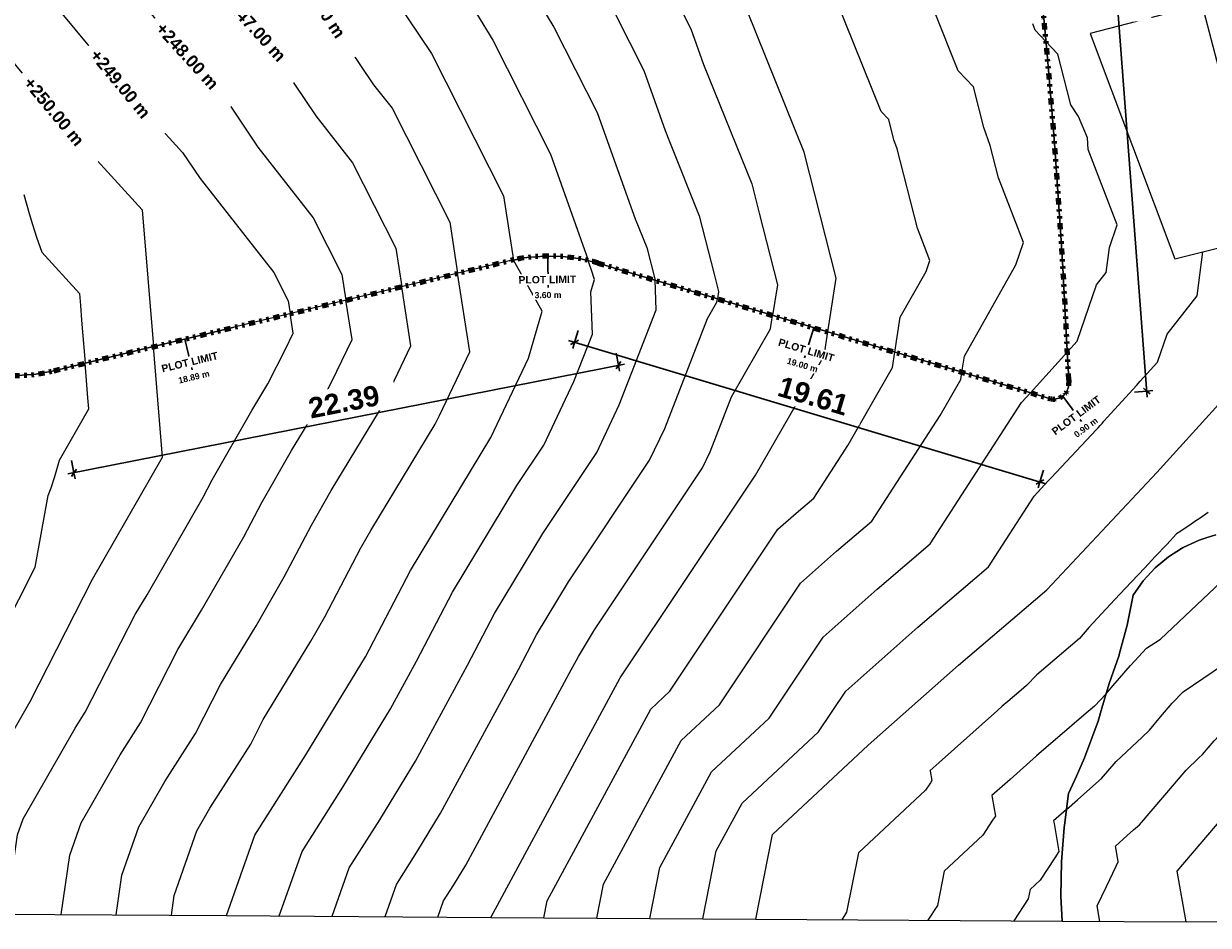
# Model space of a CAD drawing. Header units: metres. Extents: x -40 to 84, y -42 to 34.
# Tile 2 of 6: x -14 to 34, y -42 to -5. Entities that reach past the tile are written whole.
import ezdxf

# ---------------------------------------------------------------- set-up
doc = ezdxf.new("R2010")
doc.units = ezdxf.units.M
doc.linetypes.add('Tiret point point', pattern=[0.8125, 0.25, -0.1875, 0, -0.1875, 0, -0.1875])
for name, color, linetype, lineweight in [('A-ANNO-DIMS', 211, 'Continuous', 30), ('A-ANNO-DIMS-100', 211, 'Continuous', 30), ('A-DETL-MBND', 254, 'Continuous', 9), ('C-PROP-LINE', 91, 'Tiret point point', 9), ('C-PROP-LINE-IDEN', 91, 'Continuous', 30), ('C-TOPO-LABL', 7, 'Continuous', 9)]:
    doc.layers.add(name, color=color, linetype=linetype, lineweight=lineweight)
doc.styles.add('Arial_B', font='arialbd.ttf', dxfattribs={"height": 0.5})
doc.styles.add('Arial_B_1', font='arialbd.ttf', dxfattribs={"height": 0.003})
doc.styles.add('Arial_B_2', font='arialbd.ttf', dxfattribs={"height": 0.25})
doc.styles.add('Arial_B_3', font='arialbd.ttf', dxfattribs={"height": 0.825397})
doc.dimstyles.new('Cotes_linéaires', dxfattribs={"dimscale": 0.3048, "dimtxt": 0.816208, "dimasz": 0.82021, "dimexe": 0.82021, "dimexo": 0.0625, "dimgap": 0.065617, "dimtad": 1, "dimrnd": 0.01, "dimzin": 0, "dimdsep": 46, "dimtxsty": 'Arial_B_3', "dimblk1": 'OBLIQUE', "dimblk2": 'OBLIQUE', "dimsah": 1, "dimcen": 0.09, "dimdle": 0.82021, "dimazin": 0, "dimtfac": 1, "dimtdec": 4, "dimtix": 1, "dimtmove": 0, "dimatfit": 3, "dimfxl": 1.64042, "dimfxlon": 1, "dimtvp": 1, "dimtfill": 1, "dimtolj": 1, "dimtzin": 0, "dimarcsym": 2})

# ---------------------------------------------------------------- blocks, each defined once
blk = doc.blocks.new('Village buildings - Village buildings-273017-Plan Masse')
at = {"layer": 'A-DETL-MBND'}
for p, q in [((33.421, -4.546), (28.91, -5.72)), ((34.155, -7.367), (33.421, -4.546)), ((28.91, -5.72), (32.32, -14.815)), ((32.32, -14.815), (37.769, -13.433))]:
    blk.add_line(p, q, dxfattribs=at)
blk = doc.blocks.new('Family - ___-257665-Plan Masse')
at = {"layer": 'C-PROP-LINE', "color": 1, "lineweight": 100}
for p, q in [((-29.278, 2.974), (-29.278, -10.226)), ((-27.753, -12.574), (-16.496, -19.077)), ((-12.905, -19.328), (5.462, -14.893)), ((9.061, -14.987), (27.259, -20.447)), ((28.041, -19.693), (28.031, -19.983))]:
    blk.add_line(p, q, dxfattribs=at)
for centre, radius, start, end in [((-8.6, -29.072), 44.197, 88.7988, 99.7645), ((-20.812, -611.49), 626.743, 85.836472, 88.798753), ((-14.416, 4.722), 9.906, 99.7645, 123.5123), ((-267.77, -32.639), 296.094, 2.50587, 8.98409), ((20.881, -39.814), 66.702, 127.67322, 137.73621), ((-26.217, 2.988), 3.061, 137.7362, 180.2638), ((-26.708, -10.226), 2.571, 180, 246), ((7.086, -21.62), 6.921, 73.4244, 103.5756), ((-14.339, -14.034), 5.485, 246.8416, 285.1584), ((27.434, -19.864), 0.608, 253.3001, 348.6999)]:
    blk.add_arc(centre, radius, start, end, dxfattribs=at)
blk = doc.blocks.new('Etiquette de limite de propriété - Etiquette de limite de propriété-275346-Plan Masse')
at = {"layer": 'C-PROP-LINE-IDEN', "insert": (-0.01187, 0.00471), "char_height": 0.003, "width": 0.0287004, "attachment_point": 1, "style": 'Arial_B_1', "bg_fill": 3, "box_fill_scale": 1.25, "bg_fill_color": 256, "bg_fill_true_color": 13158600, "bg_fill_transparency": 0}
blk.add_mtext('PLOT LIMIT', dxfattribs=at)
blk = doc.blocks.new('DIMBLOCK1-Plan Masse')
at = {"layer": 'A-ANNO-DIMS-100', "transparency": 16777216}
for p, q in [((28.618, 13.895), (28.119, 13.858)), ((28.618, 13.895), (28.484, 14.01)), ((31.204, -20.4), (28.599, 14.144)), ((28.618, 13.895), (28.867, 13.914)), ((28.618, 13.895), (28.752, 13.78)), ((31.186, -20.15), (31.052, -20.035)), ((31.186, -20.15), (30.687, -20.188)), ((31.186, -20.15), (31.435, -20.132)), ((31.186, -20.15), (31.32, -20.266))]:
    blk.add_line(p, q, dxfattribs=at)
at = {"layer": 'A-ANNO-DIMS-100', "color": 0, "transparency": 16777216, "insert": (30.911, -1.652), "char_height": 0.8254, "width": 3.34913, "attachment_point": 1, "rotation": 274.3136, "line_spacing_factor": 0.941778, "style": 'Arial_B_3', "bg_fill": 3, "box_fill_scale": 1.25, "bg_fill_color": 256, "bg_fill_true_color": 13158600, "bg_fill_transparency": 0}
blk.add_mtext('34.14', dxfattribs=at)
blk = doc.blocks.new('_Oblique')
at = {"color": 0, "linetype": 'ByBlock', "lineweight": -2}
blk.add_line((-0.5, -0.5), (0.5, 0.5), dxfattribs=at)
blk = doc.blocks.new('DIMBLOCK6-Plan Masse')
at = {"layer": 'A-ANNO-DIMS-100', "transparency": 16777216}
for p, q in [((9.875, -19.107), (9.778, -18.616)), ((-12.336, -23.496), (10.12, -19.058)), ((9.875, -19.107), (9.776, -19.254)), ((9.875, -19.107), (9.973, -18.96)), ((9.875, -19.107), (9.923, -19.352)), ((-12.091, -23.448), (-12.187, -22.957)), ((-12.091, -23.448), (-11.992, -23.301)), ((-12.091, -23.448), (-12.189, -23.594)), ((-12.091, -23.448), (-12.042, -23.693))]:
    blk.add_line(p, q, dxfattribs=at)
at = {"layer": 'A-ANNO-DIMS-100', "color": 0, "transparency": 16777216, "insert": (-2.693, -20.451), "char_height": 0.8254, "width": 3.34913, "attachment_point": 1, "rotation": 11.1788, "line_spacing_factor": 0.941778, "style": 'Arial_B_3', "bg_fill": 3, "box_fill_scale": 1.25, "bg_fill_color": 256, "bg_fill_true_color": 13158600, "bg_fill_transparency": 0}
blk.add_mtext('22.39', dxfattribs=at)
blk = doc.blocks.new('DIMBLOCK7-Plan Masse')
at = {"layer": 'A-ANNO-DIMS-100', "transparency": 16777216}
for p, q in [((7.862, -18.113), (27.119, -23.891)), ((8.101, -18.185), (8.245, -17.706)), ((8.101, -18.185), (8.257, -18.101)), ((8.101, -18.185), (7.946, -18.269)), ((8.101, -18.185), (8.029, -18.425)), ((26.88, -23.819), (27.024, -23.34)), ((26.88, -23.819), (26.724, -23.903)), ((26.88, -23.819), (26.808, -24.058)), ((26.88, -23.819), (27.036, -23.735))]:
    blk.add_line(p, q, dxfattribs=at)
at = {"layer": 'A-ANNO-DIMS-100', "color": 0, "transparency": 16777216, "insert": (16.475, -19.531), "char_height": 0.8254, "width": 3.34913, "attachment_point": 1, "rotation": 343.3001, "line_spacing_factor": 0.941778, "style": 'Arial_B_3', "bg_fill": 3, "box_fill_scale": 1.25, "bg_fill_color": 256, "bg_fill_true_color": 13158600, "bg_fill_transparency": 0}
blk.add_mtext('19.61', dxfattribs=at)

msp = doc.modelspace()

# ---------------------------------------------------------------- linework, layer by layer
at = {"layer": 'A-DETL-MBND'}
for p, q in [((-14.372, -2.742), (-10.994, -6.819)), ((26.786, -2.59), (27.066, -5.38)), ((27.066, -5.38), (26.786, -2.59)), ((27.066, -5.38), (27.179, -6.719)), ((27.179, -6.719), (27.066, -5.38)), ((27.604, -6.555), (27.122, -6.039)), ((27.179, -6.719), (27.383, -9.138)), ((27.383, -9.138), (27.179, -6.719)), ((0.742, -8.733), (3.066, -13.326)), ((28.794, -9.926), (28.43, -9.072)), ((27.383, -9.138), (27.468, -10.146)), ((27.468, -10.146), (27.383, -9.138)), ((27.468, -10.146), (27.722, -13.872)), ((27.722, -13.872), (27.468, -10.146)), ((-0.849, -10.942), (0.894, -14.387)), ((5.237, -12.265), (5.638, -14.86)), ((-2.44, -13.151), (-1.278, -15.447)), ((3.066, -13.326), (3.385, -15.394)), ((27.722, -13.872), (27.793, -14.917)), ((27.793, -14.917), (27.722, -13.872)), ((0.894, -14.387), (1.134, -15.938)), ((6.075, -14.778), (5.638, -14.86)), ((5.638, -14.86), (6.075, -14.778)), ((6.178, -14.759), (6.075, -14.778)), ((6.075, -14.778), (6.178, -14.759)), ((6.903, -14.702), (6.178, -14.759)), ((6.178, -14.759), (6.903, -14.702)), ((7.631, -14.721), (6.903, -14.702)), ((6.903, -14.702), (7.631, -14.721)), ((8.353, -14.816), (7.631, -14.721)), ((7.631, -14.721), (8.353, -14.816)), ((11.02, -14.358), (11.355, -15.675)), ((33.215, -16.304), (33.444, -14.53)), ((5.462, -14.893), (-5.621, -17.569)), ((5.462, -14.893), (-5.621, -17.569)), ((5.638, -14.86), (5.462, -14.893)), ((5.462, -14.893), (5.638, -14.86)), ((6.791, -16.926), (5.638, -14.86)), ((9.061, -14.987), (8.353, -14.816)), ((8.353, -14.816), (9.061, -14.987)), ((9.679, -15.172), (9.061, -14.987)), ((9.061, -14.987), (9.679, -15.172)), ((13.153, -16.214), (9.679, -15.172)), ((9.679, -15.172), (13.153, -16.214)), ((22.284, -15.328), (22.439, -14.879)), ((27.793, -14.917), (27.954, -18.025)), ((27.954, -18.025), (27.793, -14.917)), ((-4.03, -15.36), (-3.449, -16.508)), ((-1.278, -15.447), (-1.118, -16.481)), ((3.876, -18.567), (3.385, -15.394)), ((11.401, -16.875), (11.355, -15.675)), ((1.502, -18.318), (1.134, -15.938)), ((18.319, -17.764), (13.153, -16.214)), ((13.153, -16.214), (18.319, -17.764)), ((13.912, -16.13), (13.865, -16.428)), ((-3.449, -16.508), (-3.369, -17.025)), ((13.844, -16.561), (13.865, -16.428)), ((-3.247, -17.818), (-3.369, -17.025)), ((6.25, -18.817), (6.791, -16.926)), ((9.91, -20.71), (11.401, -16.875)), ((16.006, -17.643), (16.092, -17.096)), ((-5.621, -17.569), (-7.119, -17.93)), ((-7.119, -17.93), (-5.621, -17.569)), ((-7.119, -17.93), (-8.884, -18.357)), ((-8.884, -18.357), (-7.119, -17.93)), ((-3.551, -18.46), (-3.247, -17.818)), ((8.08, -19.763), (8.826, -17.846)), ((26.068, -20.089), (18.319, -17.764)), ((18.319, -17.764), (26.068, -20.089)), ((27.954, -18.025), (28.041, -19.693)), ((28.041, -19.693), (27.954, -18.025)), ((27.983, -18.571), (28.376, -18.135)), ((-8.884, -18.357), (-12.905, -19.328)), ((-12.905, -19.328), (-8.884, -18.357)), ((-4.264, -19.862), (-3.551, -18.46)), ((0.59, -20.243), (1.502, -18.318)), ((2.66, -21.134), (3.876, -18.567)), ((20.927, -19.202), (21.025, -18.576)), ((4.731, -22.026), (6.25, -18.817)), ((-13.624, -19.472), (-14.355, -19.518)), ((-14.355, -19.518), (-13.624, -19.472)), ((-12.905, -19.328), (-13.624, -19.472)), ((-13.624, -19.472), (-12.905, -19.328)), ((-2.016, -20.403), (-1.48, -19.352)), ((19.124, -22.341), (20.927, -19.202)), ((23.685, -19.678), (23.731, -19.388)), ((6.864, -22.33), (8.08, -19.763)), ((22.85, -21.133), (23.685, -19.678)), ((28.031, -19.983), (27.959, -20.172)), ((27.959, -20.172), (28.031, -19.983)), ((28.041, -19.693), (28.031, -19.983)), ((28.031, -19.983), (28.041, -19.693)), ((31.594, -23.439), (34.854, -19.826)), ((0.233, -20.944), (0.59, -20.243)), ((27.259, -20.447), (26.068, -20.089)), ((26.068, -20.089), (27.259, -20.447)), ((27.459, -20.472), (27.259, -20.447)), ((27.259, -20.447), (27.459, -20.472)), ((27.657, -20.43), (27.459, -20.472)), ((27.459, -20.472), (27.657, -20.43)), ((27.83, -20.326), (27.657, -20.43)), ((27.657, -20.43), (27.83, -20.326)), ((27.959, -20.172), (27.83, -20.326)), ((27.83, -20.326), (27.959, -20.172)), ((8.998, -22.635), (9.91, -20.71)), ((2.482, -21.485), (2.66, -21.134)), ((20.103, -25.396), (22.85, -21.133)), ((11.132, -22.94), (11.74, -21.656)), ((17.751, -24.473), (19.124, -22.341)), ((13.265, -23.244), (13.569, -22.603)), ((-13.014, -24.048), (-12.863, -23.591)), ((27.159, -28.167), (31.594, -23.439)), ((32.658, -26.46), (33.297, -26.162)), ((33.297, -26.162), (32.658, -26.46)), ((33.297, -26.162), (33.626, -26.057)), ((33.626, -26.057), (33.297, -26.162)), ((33.626, -26.057), (33.969, -25.948)), ((33.969, -25.948), (33.626, -26.057)), ((32.062, -26.837), (32.585, -26.506)), ((32.585, -26.506), (32.062, -26.837)), ((32.585, -26.506), (32.658, -26.46)), ((32.658, -26.46), (32.585, -26.506)), ((31.521, -27.289), (32.062, -26.837)), ((32.062, -26.837), (31.521, -27.289)), ((31.041, -27.806), (31.521, -27.289)), ((31.521, -27.289), (31.041, -27.806)), ((30.633, -28.381), (31.041, -27.806)), ((31.041, -27.806), (30.633, -28.381)), ((30.396, -29.593), (30.633, -28.381)), ((30.633, -28.381), (30.396, -29.593)), ((30.076, -30.786), (30.396, -29.593)), ((30.396, -29.593), (30.076, -30.786)), ((-2.733, -34.825), (-0.335, -30.874)), ((29.675, -31.955), (30.071, -30.802)), ((30.071, -30.802), (29.675, -31.955)), ((30.071, -30.802), (30.076, -30.786)), ((30.076, -30.786), (30.071, -30.802)), ((29.375, -32.954), (29.675, -31.955)), ((29.675, -31.955), (29.375, -32.954)), ((29.549, -32.375), (29.082, -32.865)), ((29.221, -33.467), (29.375, -32.954)), ((29.375, -32.954), (29.221, -33.467)), ((28.674, -34.948), (29.221, -33.467)), ((29.221, -33.467), (28.674, -34.948)), ((30.996, -34.117), (31.294, -33.832)), ((33.293, -34.957), (33.442, -34.815)), ((28.347, -35.688), (28.674, -34.948)), ((28.674, -34.948), (28.347, -35.688)), ((28.036, -36.393), (28.347, -35.688)), ((28.347, -35.688), (28.036, -36.393)), ((24.95, -36.548), (25.079, -37.3)), ((27.864, -37.672), (28.036, -36.393)), ((28.036, -36.393), (27.864, -37.672)), ((27.449, -37.599), (27.643, -38.726)), ((27.851, -37.768), (27.864, -37.672)), ((27.864, -37.672), (27.851, -37.768)), ((27.774, -38.799), (27.851, -37.768)), ((27.851, -37.768), (27.774, -38.799)), ((27.727, -40.538), (27.748, -39.151)), ((27.748, -39.151), (27.727, -40.538)), ((27.748, -39.151), (27.774, -38.799)), ((27.774, -38.799), (27.748, -39.151)), ((27.77, -41.545), (27.727, -40.538)), ((27.727, -40.538), (27.77, -41.545)), ((22.744, -40.912), (22.358, -41.509)), ((26.407, -40.637), (25.829, -41.532)), ((-17.041, -41.246), (-5.942, -41.32)), ((-5.942, -41.32), (4.724, -41.391)), ((4.724, -41.391), (15.417, -41.462)), ((15.417, -41.462), (27.77, -41.545)), ((19.08, -41.187), (18.888, -41.486)), ((27.77, -41.545), (32.771, -41.578)), ((52.761, -41.712), (32.771, -41.578))]:
    msp.add_line(p, q, dxfattribs=at)
at = {"layer": 'A-DETL-MBND', "flags": 128}
for points in [[(18.319, -17.764), (18.659, -15.599), (17.364, -10.507), (14.684, -3.852), (11.424, 1.552), (6.019, 8.833), (2.848, 12.629), (0.326, 14.89)], [(-6.169, 11.062), (-3.9, 8.957), (-3.636, 8.711), (-2.081, 7.318), (-0.813, 5.799), (1.7, 2.76), (3.862, -0.152), (5.969, -3.293), (7.273, -5.455), (9.016, -8.9)], [(-3.724, 5.547), (-3.09, 4.788), (0.26, 0.735), (1.341, -0.721), (4.151, -4.909), (4.803, -5.989), (7.127, -10.583)], [(-29.278, 0.564), (-25.521, 0.093), (-21.233, -2.374), (-16.623, -4.371), (-12.401, -9.468), (-9.34, -12.828), (-8.884, -18.357)], [(9.606, -0.063), (12.214, -4.386), (12.795, -5.535)], [(-12.121, -1.112), (-9.588, -4.17), (-7.913, -6.196), (-6.076, -8.212)], [(-1.18, -1.289), (2.333, -6.524), (5.237, -12.265)], [(-8.181, -1.521), (-5.668, -4.561), (-4.444, -5.905)], [(7.787, -1.678), (9.744, -4.921), (10.905, -7.217)], [(-2.812, -3.597), (-0.002, -7.785), (0.742, -8.733)], [(20.777, -9.19), (20.473, -8.864), (18.652, -4.342)], [(24.191, -7.872), (23.582, -7.221), (22.62, -4.831)], [(12.795, -5.535), (13.225, -6.742), (13.307, -6.967), (15.25, -11.791)], [(27.122, -6.039), (26.691, -5.578), (26.587, -5.321)], [(-4.444, -5.905), (-2.336, -9.045), (-0.849, -10.942)], [(28.43, -9.072), (28.122, -8.591), (27.604, -6.555)], [(-10.994, -6.819), (-10.157, -7.832), (-7.708, -10.52)], [(10.905, -7.217), (11.765, -9.632), (11.93, -10.082), (13.135, -13.075)], [(24.875, -10.238), (24.609, -9.517), (24.191, -7.872)], [(-6.076, -8.212), (-4.671, -10.306), (-2.44, -13.151)], [(9.016, -8.9), (10.306, -12.522), (10.552, -13.197), (11.02, -14.358)], [(21.119, -10.373), (20.987, -10.012), (20.777, -9.19)], [(29.997, -13.438), (28.819, -10.394), (28.794, -9.926)], [(22.439, -14.879), (21.933, -13.572), (21.119, -10.373)], [(26.218, -14.159), (25.207, -11.545), (24.875, -10.238)], [(-7.708, -10.52), (-7.005, -11.567), (-4.03, -15.36)], [(7.127, -10.583), (8.571, -14.638), (8.654, -14.889)], [(15.25, -11.791), (15.549, -12.967), (16.286, -15.864), (16.092, -17.096)], [(-14.118, -12.209), (-13.902, -12.989), (-13.768, -13.424), (-13.6, -13.934), (-13.388, -14.543), (-11.872, -16.206)], [(13.135, -13.075), (13.733, -15.427), (13.912, -16.13)], [(29.551, -15.367), (29.682, -14.353), (29.997, -13.438)], [(23.731, -19.388), (23.833, -18.735), (25.908, -15.058), (26.218, -14.159)], [(8.905, -15.642), (8.77, -15.235), (8.654, -14.889)], [(8.826, -17.846), (8.761, -16.149), (8.905, -15.642)], [(21.025, -18.576), (21.246, -17.167), (22.284, -15.328)], [(28.376, -18.135), (29.159, -15.867), (29.551, -15.367)], [(-11.872, -16.206), (-11.832, -16.693), (-11.783, -17.283), (-11.64, -19.022)], [(-1.48, -19.352), (-0.873, -18.068), (-1.118, -16.481)], [(11.74, -21.656), (13.462, -17.226), (13.844, -16.561)], [(31.615, -18.981), (32.006, -17.847), (33.215, -16.304)], [(13.569, -22.603), (14.431, -20.387), (16.006, -17.643)], [(4.724, -41.391), (9.95, -31.723), (15.399, -23.549), (18.168, -18.725), (18.319, -17.764)], [(-17.041, -41.246), (-16.478, -37.248), (-13.858, -32.676), (-11.341, -27.745), (-8.516, -22.814), (-8.884, -18.357)], [(26.497, -20.218), (26.733, -19.956), (27.983, -18.571)], [(-11.488, -20.87), (-11.524, -20.424), (-11.64, -19.022)], [(29.165, -21.696), (29.225, -21.629), (29.302, -21.544), (29.384, -21.453), (29.46, -21.369), (30.767, -19.92), (30.921, -19.75), (31.615, -18.981)], [(-6.88, -24.426), (-6.515, -23.73), (-4.913, -20.936), (-4.264, -19.862)], [(-9.408, -33.536), (-7.898, -30.577), (-6.939, -28.997), (-5.244, -26.038), (-4.514, -24.647), (-3.312, -22.551), (-2.016, -20.403)], [(22.455, -26.32), (26.138, -20.604), (26.497, -20.218)], [(-12.863, -23.591), (-12.669, -22.932), (-11.488, -20.87)], [(-7.183, -33.966), (-6.176, -31.993), (-4.738, -29.623), (-3.608, -27.65), (-2.513, -25.563), (-1.712, -24.166), (0.233, -20.944)], [(-4.958, -34.396), (-4.455, -33.409), (-2.537, -30.248), (-1.972, -29.262), (-0.513, -26.479), (-0.112, -25.781), (2.482, -21.485)], [(27.216, -23.775), (27.336, -23.646), (29.165, -21.696)], [(-0.335, -30.874), (1.488, -27.395), (4.731, -22.026)], [(1.722, -31.044), (3.181, -28.261), (5.774, -23.965), (6.864, -22.33)], [(3.779, -31.213), (4.873, -29.126), (6.818, -25.904), (8.998, -22.635)], [(5.836, -31.383), (6.565, -29.992), (7.862, -27.844), (11.132, -22.94)], [(7.893, -31.553), (8.258, -30.857), (8.906, -29.783), (13.265, -23.244)], [(24.807, -27.243), (26.648, -24.385), (27.216, -23.775)], [(-13.651, -27.255), (-13.133, -24.361), (-13.014, -24.048)], [(-11.633, -33.106), (-9.62, -29.161), (-9.14, -28.371), (-6.88, -24.426)], [(11.95, -32.268), (16.309, -25.729), (17.038, -25.08), (17.751, -24.473)], [(33.67, -25.051), (33.335, -25.278), (33.13, -25.417)], [(13.95, -32.812), (17.22, -27.908), (18.677, -26.612), (20.103, -25.396)], [(33.13, -25.417), (32.92, -25.558), (32.451, -25.872), (32.393, -25.91), (31.993, -26.337), (31.529, -26.831), (31.108, -27.281), (30.574, -27.849), (30.107, -28.348), (29.365, -29.139), (28.851, -29.687), (28.845, -29.693), (28.468, -30.137)], [(15.951, -33.357), (18.13, -30.088), (20.316, -28.143), (22.455, -26.32)], [(31.735, -30.157), (34.666, -27.396), (35.346, -26.935), (35.801, -26.627), (36.296, -26.292)], [(-18.242, -38.036), (-17.985, -36.061), (-15.89, -32.404), (-15.665, -31.2), (-13.651, -27.255)], [(17.951, -33.902), (19.041, -32.267), (21.956, -29.675), (24.807, -27.243)], [(15.417, -41.462), (16.089, -38.04), (19.951, -34.447), (23.595, -31.206), (27.159, -28.167)], [(28.468, -30.137), (26.757, -31.596), (26.338, -32.036)], [(29.549, -32.375), (29.824, -32.051), (30.531, -31.219), (30.541, -31.209), (31.179, -30.529), (31.735, -30.157)], [(32.771, -41.578), (32.418, -39.528), (35.59, -35.798), (39.273, -33.333), (43.928, -30.18)], [(-1.242, -36.139), (0.676, -32.977), (1.722, -31.044)], [(0.25, -37.452), (1.688, -35.081), (3.779, -31.213)], [(1.741, -38.765), (2.7, -37.184), (5.836, -31.383)], [(31.294, -33.832), (31.746, -33.3), (32.218, -32.746), (32.224, -32.739), (32.649, -32.285), (34.247, -31.216)], [(3.232, -40.078), (3.712, -39.288), (7.893, -31.553)], [(6.862, -41.405), (6.997, -40.721), (11.178, -32.986), (11.95, -32.268)], [(26.338, -32.036), (26.121, -32.221), (25.589, -32.675), (25.359, -32.871), (25.167, -33.042), (22.813, -35.136), (22.444, -35.463), (22.45, -35.497), (22.515, -35.873)], [(33.442, -34.815), (33.668, -34.549), (33.904, -34.272), (33.907, -34.269), (34.12, -34.042), (36.76, -32.274)], [(9.001, -41.42), (9.27, -40.051), (12.406, -34.25), (13.95, -32.812)], [(29.082, -32.865), (28.647, -33.236), (27.582, -34.144), (27.124, -34.535), (26.739, -34.878), (25.674, -35.824), (24.938, -36.479), (24.95, -36.548)], [(-14.821, -41.26), (-14.37, -38.062), (-14.141, -37.412), (-12.045, -33.754), (-11.633, -33.106)], [(11.14, -41.434), (11.543, -39.38), (13.633, -35.513), (15.951, -33.357)], [(-12.601, -41.275), (-12.263, -38.876), (-11.804, -37.576), (-10.232, -34.833), (-9.408, -33.536)], [(13.278, -41.448), (13.816, -38.71), (14.861, -36.777), (17.951, -33.902)], [(-10.381, -41.29), (-10.156, -39.691), (-9.467, -37.74), (-8.419, -35.911), (-7.183, -33.966)], [(-8.162, -41.305), (-8.049, -40.505), (-7.13, -37.904), (-6.606, -36.989), (-4.958, -34.396)], [(29.365, -35.793), (29.95, -35.105), (30.996, -34.117)], [(-5.942, -41.32), (-4.793, -38.068), (-2.733, -34.825)], [(30.891, -37.661), (32.77, -35.452), (33.293, -34.957)], [(27.949, -37.035), (28.388, -36.645), (28.889, -36.199), (29.365, -35.793)], [(-3.809, -41.334), (-2.89, -38.732), (-1.242, -36.139)], [(22.515, -35.873), (22.459, -35.96), (22.265, -36.26), (19.553, -38.784), (19.08, -41.187)], [(27.949, -37.035), (27.431, -37.496), (27.449, -37.599)], [(-1.676, -41.348), (-0.987, -39.397), (0.25, -37.452)], [(25.079, -37.3), (24.967, -37.473), (24.579, -38.073)], [(30.035, -39.154), (29.935, -38.571), (29.925, -38.512), (30.403, -38.086), (30.653, -37.864), (30.891, -37.661)], [(24.579, -38.073), (23.016, -39.527), (22.744, -40.912)], [(0.458, -41.362), (0.917, -40.062), (1.741, -38.765)], [(27.643, -38.726), (27.475, -38.986), (26.893, -39.885)], [(29.3, -41.555), (29.192, -40.928), (29.557, -40.144), (29.948, -39.329), (30.035, -39.154)], [(2.591, -41.377), (2.82, -40.726), (3.232, -40.078)], [(26.893, -39.885), (26.479, -40.271), (26.407, -40.637)]]:
    msp.add_lwpolyline(points, dxfattribs=at)
at = {"layer": 'C-PROP-LINE-IDEN'}
for p, q in [((7.021, -14.7), (7.033, -15.969)), ((17.75, -17.594), (17.385, -18.81)), ((-7.62, -18.052), (-7.322, -19.286)), ((27.796, -20.353), (28.552, -21.373))]:
    msp.add_line(p, q, dxfattribs=at)

# ---------------------------------------------------------------- block references
at = {"layer": 'A-DETL-MBND'}
msp.add_blockref('Village buildings - Village buildings-273017-Plan Masse', (0, 0), dxfattribs=at)
at = {"layer": 'C-PROP-LINE', "color": 1, "lineweight": 100}
msp.add_blockref('Family - ___-257665-Plan Masse', (0, 0), dxfattribs=at)

# ---------------------------------------------------------------- next in the draw order: block references
at = {"layer": 'C-PROP-LINE-IDEN'}
for p, xscale, yscale, zscale, rotation in [((7.032, -15.969), 99.99999999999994, 99.99999999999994, 99.99999999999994, 0.5492993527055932), ((17.384, -18.81), 99.99999999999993, 99.99999999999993, 99.99999999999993, 343.3000530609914), ((-7.323, -19.286), 99.99999999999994, 99.99999999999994, 99.99999999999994, 13.57557370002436), ((28.552, -21.374), 99.99999999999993, 99.99999999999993, 99.99999999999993, 36.50342431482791)]:
    msp.add_blockref('Etiquette de limite de propriété - Etiquette de limite de propriété-275346-Plan Masse', p, dxfattribs=dict(at, xscale=xscale, yscale=yscale, zscale=zscale, rotation=rotation))

# ---------------------------------------------------------------- next in the draw order: texts
at = {"layer": 'C-PROP-LINE-IDEN', "insert": (6.489, -16.152), "char_height": 0.25, "width": 1.31477, "attachment_point": 1, "rotation": 0.5493, "style": 'Arial_B_2', "bg_fill": 3, "box_fill_scale": 1.25, "bg_fill_color": 256, "bg_fill_true_color": 13158600, "bg_fill_transparency": 0}
msp.add_mtext('3.60 m', dxfattribs=at)
at = {"layer": 'C-TOPO-LABL', "char_height": 0.5, "width": 4.43577, "attachment_point": 1, "line_spacing_factor": 0.941778, "style": 'Arial_B', "bg_fill": 3, "box_fill_scale": 1.25, "bg_fill_color": 256, "bg_fill_true_color": 13158600, "bg_fill_transparency": 0}
for s, insert, rotation in [(' +246.00 m ', (-3.081, -2.735), 303.8603), (' +247.00 m ', (-5.885, -3.941), 312.3351), (' +248.00 m ', (-8.593, -5.068), 312.3351), (' +249.00 m ', (-11.22, -6.143), 309.5794), (' +250.00 m ', (-13.898, -7.258), 309.6347)]:
    msp.add_mtext(s, dxfattribs=dict(at, insert=insert, rotation=rotation))

# ---------------------------------------------------------------- next in the draw order: texts
at = {"layer": 'C-PROP-LINE-IDEN', "char_height": 0.25, "attachment_point": 1, "style": 'Arial_B_2', "bg_fill": 3, "box_fill_scale": 1.25, "bg_fill_color": 256, "bg_fill_true_color": 13158600, "bg_fill_transparency": 0}
for s, insert, width, rotation in [('19.00 m', (16.72, -18.796), 1.54726, 343.3001), ('18.89 m', (-7.904, -19.609), 1.54726, 13.5756), ('0.90 m', (28.219, -21.841), 1.31477, 36.5034)]:
    msp.add_mtext(s, dxfattribs=dict(at, insert=insert, width=width, rotation=rotation))

# ---------------------------------------------------------------- next in the draw order: dimensions: what is measured, and where the dimension line sits
at = {"layer": 'A-ANNO-DIMS'}
dim = msp.add_linear_dim(base=(28.618, 13.895), p1=(30.687, -20.188), p2=(28.119, 13.858), angle=274.3136, dimstyle='Cotes_linéaires', override={"dimpost": '<>', "dimfxl": 34.142323}, dxfattribs=at)
dim.commit()
dim.dimension.update_dxf_attribs({"geometry": 'DIMBLOCK1-Plan Masse', "text_midpoint": (30.342, -3.094)})

# ---------------------------------------------------------------- next in the draw order: dimensions: what is measured, and where the dimension line sits
dim = msp.add_linear_dim(base=(9.875, -19.107), p1=(-12.187, -22.957), p2=(9.778, -18.616), angle=11.1788, dimstyle='Cotes_linéaires', override={"dimpost": '<>', "dimfxl": 22.390239}, dxfattribs=at)
dim.commit()
dim.dimension.update_dxf_attribs({"geometry": 'DIMBLOCK6-Plan Masse', "text_midpoint": (-1.193, -20.844)})

# ---------------------------------------------------------------- next in the draw order: dimensions: what is measured, and where the dimension line sits
dim = msp.add_linear_dim(base=(26.88, -23.819), p1=(8.245, -17.706), p2=(27.024, -23.34), angle=343.3001, dimstyle='Cotes_linéaires', override={"dimpost": '<>', "dimfxl": 19.605712}, dxfattribs=at)
dim.commit()
dim.dimension.update_dxf_attribs({"geometry": 'DIMBLOCK7-Plan Masse', "text_midpoint": (17.617, -20.579)})

doc.saveas('drawing.dxf')
